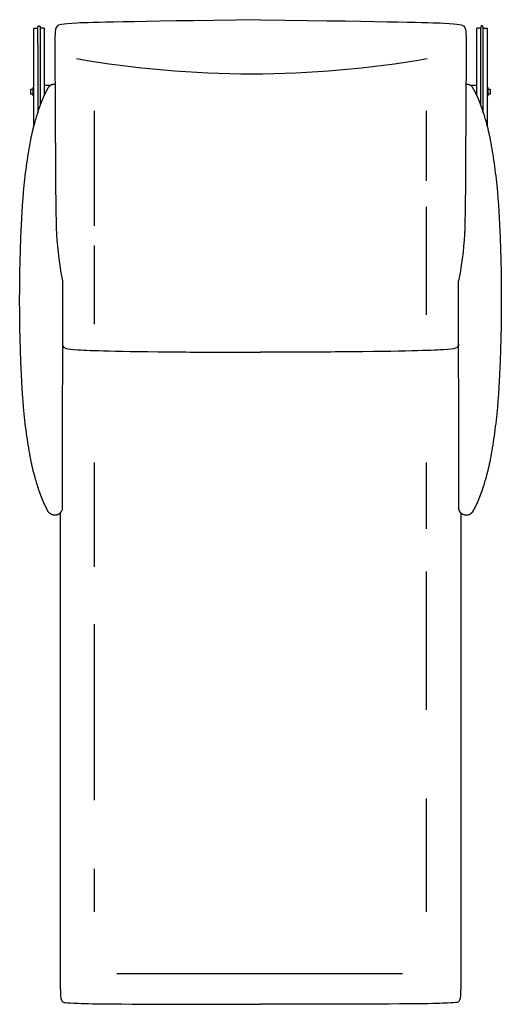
# Model space of a CAD drawing. Header units: millimetres. Extents: x -48 to 47, y -1 to 194.
import ezdxf

# ---------------------------------------------------------------- set-up
doc = ezdxf.new("R2010")
doc.units = ezdxf.units.MM
doc.header["$MEASUREMENT"] = 0
doc.layers.add('Default', color=7, linetype='Continuous', true_color=0x000000)

msp = doc.modelspace()

# ---------------------------------------------------------------- linework, layer by layer
at = {"layer": 'Default'}
for points in [[(-33.11, 152.94), (-33.11, 175.6)], [(32.4, 161.8), (32.4, 175.6)], [(32.4, 135.42), (32.4, 156.7)], [(-33.11, 133.58), (-33.11, 149.03)], [(-33.11, 85.71), (-33.11, 106.27)], [(32.4, 93.18), (32.4, 106.27)], [(32.4, 57.54), (32.4, 84.77)], [(-33.11, 17.68), (-33.11, 26.19)], [(-28.68, 5.57), (27.65, 5.57)]]:
    msp.add_lwpolyline(points, dxfattribs=at)
msp.add_arc((-2.09, 382.95), 200.04, 260.0413, 279.9587, dxfattribs=at)
for points, weights, degree, knots in [([(-44.31, 191.89), (-44.31, 192.39), (-44.06, 192.39), (-43.95, 192.39), (-43.88, 192.24), (-43.81, 192.09), (-43.81, 191.89)], [1, 0.707106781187, 1, 0.853553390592, 0.853553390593, 0.853553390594, 1], 2, [0, 0, 0, 7.5, 7.5, 10.172857, 10.172857, 13.881247, 13.881247, 13.881247]), ([(43.59, 191.89), (43.59, 192.39), (43.34, 192.39), (43.24, 192.39), (43.17, 192.24), (43.09, 192.09), (43.09, 191.89)], [1, 0.707106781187, 1, 0.853553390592, 0.853553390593, 0.853553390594, 1], 2, [0, 0, 0, 7.5, 7.5, 10.172857, 10.172857, 13.881247, 13.881247, 13.881247]), ([(-43.95, 176.24), (-43.94, 176.28), (-43.93, 176.31), (-43.91, 176.35), (-43.82, 176.62), (-43.73, 176.88), (-43.63, 177.14), (-43.54, 177.37), (-43.45, 177.61), (-43.35, 177.85), (-43.31, 177.94), (-43.27, 178.04), (-43.23, 178.14), (-43.19, 178.23), (-43.16, 178.31), (-43.12, 178.4), (-43.08, 178.47), (-43.05, 178.55), (-43.01, 178.62), (-43.01, 178.63), (-43.01, 178.64), (-43, 178.65), (-43, 178.65), (-42.99, 178.66), (-42.97, 178.72), (-42.94, 178.77), (-42.91, 178.83)], [1, 1, 1, 1, 0.999974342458, 0.999974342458, 1, 0.999940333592, 0.999940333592, 1, 0.999974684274, 0.999974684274, 1, 0.999966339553, 0.999966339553, 1, 0.999959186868, 0.999959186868, 1, 1, 1, 1, 1, 1, 0.999975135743, 0.999975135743, 1], 3, [0, 0, 0, 0, 1.165755, 1.165755, 1.165755, 9.492611, 9.492611, 9.492611, 17.106022, 17.106022, 17.106022, 20.285153, 20.285153, 20.285153, 23.099514, 23.099514, 23.099514, 25.602892, 25.602892, 25.602892, 25.825336, 25.825336, 26.055, 26.055, 26.055, 27.872351, 27.872351, 27.872351, 27.872351]), ([(-42.91, 178.83), (-42.88, 178.89), (-42.85, 178.95), (-42.82, 179.01), (-42.8, 179.04), (-42.79, 179.07), (-42.77, 179.09), (-42.76, 179.12), (-42.74, 179.15), (-42.73, 179.17), (-42.7, 179.23), (-42.68, 179.28), (-42.65, 179.33), (-42.65, 179.33), (-42.64, 179.34), (-42.64, 179.35), (-42.64, 179.35), (-42.63, 179.36), (-42.63, 179.36), (-42.63, 179.37), (-42.61, 179.4), (-42.59, 179.43), (-42.58, 179.47), (-42.56, 179.51), (-42.54, 179.55), (-42.52, 179.59), (-42.51, 179.6), (-42.51, 179.61), (-42.5, 179.62), (-42.49, 179.65), (-42.48, 179.67), (-42.47, 179.69), (-42.46, 179.71), (-42.44, 179.74), (-42.43, 179.77), (-42.42, 179.79), (-42.41, 179.81), (-42.4, 179.83)], [1, 0.99998022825, 0.99998022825, 1, 1, 1, 1, 1, 1, 1, 0.999995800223, 0.999995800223, 1, 1, 1, 1, 1, 1, 1, 1, 0.99999605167, 0.99999605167, 1, 0.999993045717, 0.999993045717, 1, 1, 1, 1, 1, 1, 1, 0.999993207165, 0.999993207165, 1, 0.999990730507, 0.999990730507, 1], 3, [0, 0, 0, 0, 2.043258, 2.043258, 2.043258, 3.169722, 3.169722, 3.169722, 4.245653, 4.245653, 4.245653, 5.987502, 5.987502, 5.987502, 6.245103, 6.245103, 6.366194, 6.366194, 6.536614, 6.536614, 6.536614, 7.668266, 7.668266, 7.668266, 9.00615, 9.00615, 9.00615, 9.711119, 9.711119, 9.711119, 10.954065, 10.954065, 10.954065, 11.860086, 11.860086, 11.860086, 12.548194, 12.548194, 12.548194, 12.548194]), ([(41.69, 179.83), (41.7, 179.81), (41.71, 179.79), (41.72, 179.77), (41.73, 179.74), (41.74, 179.71), (41.76, 179.69), (41.77, 179.67), (41.78, 179.65), (41.79, 179.62), (41.79, 179.61), (41.8, 179.6), (41.81, 179.59), (41.83, 179.55), (41.85, 179.51), (41.87, 179.47), (41.88, 179.43), (41.9, 179.4), (41.92, 179.37), (41.92, 179.36), (41.92, 179.36), (41.93, 179.35), (41.93, 179.35), (41.93, 179.34), (41.93, 179.33), (41.94, 179.33), (41.96, 179.28), (41.99, 179.23), (42.02, 179.17), (42.03, 179.15), (42.05, 179.12), (42.06, 179.09), (42.08, 179.07), (42.09, 179.04), (42.11, 179.01), (42.14, 178.95), (42.17, 178.89), (42.2, 178.83)], [1, 0.999990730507, 0.999990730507, 1, 0.999993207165, 0.999993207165, 1, 1, 1, 1, 1, 1, 1, 0.999993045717, 0.999993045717, 1, 0.99999605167, 0.99999605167, 1, 1, 1, 1, 1, 1, 1, 1, 0.999995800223, 0.999995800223, 1, 1, 1, 1, 1, 1, 1, 0.99998022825, 0.99998022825, 1], 3, [0, 0, 0, 0, 0.688108, 0.688108, 0.688108, 1.594129, 1.594129, 1.594129, 2.837075, 2.837075, 2.837075, 3.542044, 3.542044, 3.542044, 4.879928, 4.879928, 4.879928, 6.01158, 6.01158, 6.01158, 6.181996, 6.181996, 6.303087, 6.303087, 6.560692, 6.560692, 6.560692, 8.302542, 8.302542, 8.302542, 9.378472, 9.378472, 9.378472, 10.504936, 10.504936, 10.504936, 12.548194, 12.548194, 12.548194, 12.548194]), ([(42.2, 178.83), (42.23, 178.77), (42.25, 178.72), (42.28, 178.66), (42.28, 178.65), (42.29, 178.65), (42.29, 178.64), (42.3, 178.63), (42.3, 178.62), (42.34, 178.55), (42.37, 178.47), (42.4, 178.4), (42.44, 178.31), (42.48, 178.23), (42.52, 178.14), (42.56, 178.04), (42.6, 177.94), (42.64, 177.85), (42.74, 177.61), (42.83, 177.37), (42.92, 177.14), (43.01, 176.88), (43.11, 176.62), (43.2, 176.35), (43.22, 176.31), (43.23, 176.28), (43.24, 176.24)], [1, 0.999975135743, 0.999975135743, 1, 1, 1, 1, 1, 1, 0.999959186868, 0.999959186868, 1, 0.999966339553, 0.999966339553, 1, 0.999974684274, 0.999974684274, 1, 0.999940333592, 0.999940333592, 1, 0.999974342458, 0.999974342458, 1, 1, 1, 1], 3, [0, 0, 0, 0, 1.817351, 1.817351, 1.817351, 2.047013, 2.047013, 2.269459, 2.269459, 2.269459, 4.772837, 4.772837, 4.772837, 7.587198, 7.587198, 7.587198, 10.766329, 10.766329, 10.766329, 18.37974, 18.37974, 18.37974, 26.706596, 26.706596, 26.706596, 27.872351, 27.872351, 27.872351, 27.872351]), ([(-42.91, 97.94), (-42.94, 98), (-42.97, 98.05), (-42.99, 98.11), (-43, 98.11), (-43, 98.12), (-43.01, 98.13), (-43.01, 98.14), (-43.01, 98.15), (-43.05, 98.22), (-43.08, 98.3), (-43.12, 98.37), (-43.16, 98.46), (-43.19, 98.54), (-43.23, 98.63), (-43.27, 98.73), (-43.31, 98.83), (-43.35, 98.92), (-43.45, 99.16), (-43.54, 99.39), (-43.63, 99.63), (-43.73, 99.89), (-43.82, 100.15), (-43.91, 100.41), (-43.93, 100.46), (-43.94, 100.49), (-43.95, 100.52)], [1, 0.999975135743, 0.999975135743, 1, 1, 1, 1, 1, 1, 0.999959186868, 0.999959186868, 1, 0.999966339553, 0.999966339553, 1, 0.999974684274, 0.999974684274, 1, 0.999940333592, 0.999940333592, 1, 0.999974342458, 0.999974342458, 1, 1, 1, 1], 3, [0, 0, 0, 0, 1.817351, 1.817351, 1.817351, 2.047013, 2.047013, 2.269459, 2.269459, 2.269459, 4.772837, 4.772837, 4.772837, 7.587198, 7.587198, 7.587198, 10.766329, 10.766329, 10.766329, 18.37974, 18.37974, 18.37974, 26.706596, 26.706596, 26.706596, 27.872351, 27.872351, 27.872351, 27.872351]), ([(43.24, 100.52), (43.23, 100.49), (43.22, 100.46), (43.2, 100.41), (43.11, 100.15), (43.01, 99.89), (42.92, 99.63), (42.83, 99.39), (42.74, 99.16), (42.64, 98.92), (42.6, 98.83), (42.56, 98.73), (42.52, 98.63), (42.48, 98.54), (42.44, 98.46), (42.4, 98.37), (42.37, 98.3), (42.34, 98.22), (42.3, 98.15), (42.3, 98.14), (42.29, 98.13), (42.29, 98.12), (42.28, 98.11), (42.28, 98.11), (42.25, 98.05), (42.23, 98), (42.2, 97.94)], [1, 1, 1, 1, 0.999974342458, 0.999974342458, 1, 0.999940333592, 0.999940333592, 1, 0.999974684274, 0.999974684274, 1, 0.999966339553, 0.999966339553, 1, 0.999959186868, 0.999959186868, 1, 1, 1, 1, 1, 1, 0.999975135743, 0.999975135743, 1], 3, [0, 0, 0, 0, 1.165755, 1.165755, 1.165755, 9.492611, 9.492611, 9.492611, 17.106022, 17.106022, 17.106022, 20.285153, 20.285153, 20.285153, 23.099514, 23.099514, 23.099514, 25.602892, 25.602892, 25.602892, 25.825336, 25.825336, 26.055, 26.055, 26.055, 27.872351, 27.872351, 27.872351, 27.872351]), ([(-42.4, 96.94), (-42.41, 96.96), (-42.42, 96.98), (-42.43, 97), (-42.44, 97.03), (-42.46, 97.06), (-42.47, 97.08), (-42.48, 97.1), (-42.49, 97.12), (-42.5, 97.14), (-42.51, 97.16), (-42.51, 97.17), (-42.52, 97.18), (-42.54, 97.22), (-42.56, 97.26), (-42.58, 97.3), (-42.59, 97.34), (-42.61, 97.37), (-42.63, 97.4), (-42.63, 97.41), (-42.63, 97.41), (-42.64, 97.42), (-42.64, 97.42), (-42.64, 97.43), (-42.65, 97.44), (-42.65, 97.44), (-42.68, 97.49), (-42.7, 97.54), (-42.73, 97.59), (-42.74, 97.62), (-42.76, 97.65), (-42.77, 97.68), (-42.79, 97.7), (-42.8, 97.73), (-42.82, 97.76), (-42.85, 97.82), (-42.88, 97.88), (-42.91, 97.94)], [1, 0.999990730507, 0.999990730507, 1, 0.999993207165, 0.999993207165, 1, 1, 1, 1, 1, 1, 1, 0.999993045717, 0.999993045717, 1, 0.99999605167, 0.99999605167, 1, 1, 1, 1, 1, 1, 1, 1, 0.999995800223, 0.999995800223, 1, 1, 1, 1, 1, 1, 1, 0.99998022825, 0.99998022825, 1], 3, [0, 0, 0, 0, 0.688108, 0.688108, 0.688108, 1.594129, 1.594129, 1.594129, 2.837075, 2.837075, 2.837075, 3.542044, 3.542044, 3.542044, 4.879928, 4.879928, 4.879928, 6.01158, 6.01158, 6.01158, 6.181996, 6.181996, 6.303087, 6.303087, 6.560692, 6.560692, 6.560692, 8.302542, 8.302542, 8.302542, 9.378472, 9.378472, 9.378472, 10.504936, 10.504936, 10.504936, 12.548194, 12.548194, 12.548194, 12.548194]), ([(42.2, 97.94), (42.17, 97.88), (42.14, 97.82), (42.11, 97.76), (42.09, 97.73), (42.08, 97.7), (42.06, 97.68), (42.05, 97.65), (42.03, 97.62), (42.02, 97.59), (41.99, 97.54), (41.96, 97.49), (41.94, 97.44), (41.93, 97.44), (41.93, 97.43), (41.93, 97.42), (41.93, 97.42), (41.92, 97.41), (41.92, 97.41), (41.92, 97.4), (41.9, 97.37), (41.88, 97.34), (41.87, 97.3), (41.85, 97.26), (41.83, 97.22), (41.81, 97.18), (41.8, 97.17), (41.79, 97.16), (41.79, 97.14), (41.78, 97.12), (41.77, 97.1), (41.76, 97.08), (41.74, 97.06), (41.73, 97.03), (41.72, 97), (41.71, 96.98), (41.7, 96.96), (41.69, 96.94)], [1, 0.99998022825, 0.99998022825, 1, 1, 1, 1, 1, 1, 1, 0.999995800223, 0.999995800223, 1, 1, 1, 1, 1, 1, 1, 1, 0.99999605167, 0.99999605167, 1, 0.999993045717, 0.999993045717, 1, 1, 1, 1, 1, 1, 1, 0.999993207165, 0.999993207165, 1, 0.999990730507, 0.999990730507, 1], 3, [0, 0, 0, 0, 2.043258, 2.043258, 2.043258, 3.169722, 3.169722, 3.169722, 4.245653, 4.245653, 4.245653, 5.987502, 5.987502, 5.987502, 6.245103, 6.245103, 6.366194, 6.366194, 6.536614, 6.536614, 6.536614, 7.668266, 7.668266, 7.668266, 9.00615, 9.00615, 9.00615, 9.711119, 9.711119, 9.711119, 10.954065, 10.954065, 10.954065, 11.860086, 11.860086, 11.860086, 12.548194, 12.548194, 12.548194, 12.548194]), ([(-39.64, 96.66), (-40.07, 95.88), (-40.96, 95.88), (-41.88, 95.88), (-42.3, 96.71)], [1, 0.860709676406, 1, 0.851314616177, 1], 2, [0, 0, 0, 16.024029, 16.024029, 32.593342, 32.593342, 32.593342])]:
    msp.add_rational_spline(points, weights, degree=degree, knots=knots, dxfattribs=at)
for points, degree in [([(-0.36, 193.57), (-27.55, 193.18), (-39.2, 192.91), (-40.7, 192.44), (-40.94, 191.01), (-40.94, 187.52), (-40.8, 162.81), (-40.75, 152.17), (-40.29, 146.43), (-39.43, 142.08)], 3), ([(-0.36, 193.57), (26.83, 193.18), (38.48, 192.91), (39.98, 192.44), (40.23, 191.01), (40.23, 187.52), (40.08, 162.81), (40.04, 152.17), (39.58, 146.43), (38.72, 142.08)], 3), ([(-45.06, 172.65), (-45.06, 182.27), (-45.06, 191.89)], 2), ([(-45.06, 191.89), (-44.68, 191.89), (-44.31, 191.89)], 2), ([(-44.31, 188.65), (-44.31, 190.27), (-44.31, 191.89)], 2), ([(-43.81, 191.89), (-43.81, 191.34), (-43.81, 190.79)], 2), ([(-43.06, 191.89), (-43.43, 191.89), (-43.81, 191.89)], 2), ([(-43.81, 190.79), (-43.81, 185.09), (-43.81, 179.39)], 2), ([(-43.06, 191.89), (-43.06, 185.21), (-43.06, 178.53)], 2), ([(43.09, 191.89), (42.72, 191.89), (42.34, 191.89)], 2), ([(42.34, 178.53), (42.34, 185.21), (42.34, 191.89)], 2), ([(43.09, 179.39), (43.09, 185.64), (43.09, 191.89)], 2), ([(43.59, 191.89), (43.97, 191.89), (44.34, 191.89)], 2), ([(43.59, 179.39), (43.59, 185.64), (43.59, 191.89)], 2), ([(44.34, 191.89), (44.34, 182.27), (44.34, 172.65)], 2), ([(-44.31, 188.65), (-44.31, 184.02), (-44.31, 179.39)], 2), ([(-43.06, 180.64), (-42.42, 180.64), (-41.79, 180.64)], 2), ([(-41.42, 180.81), (-41.46, 180.8), (-41.49, 180.79), (-41.56, 180.76), (-41.6, 180.74), (-41.63, 180.73)], 5), ([(41.07, 180.64), (41.71, 180.64), (42.34, 180.64)], 2), ([(-45.66, 178.95), (-45.66, 179.39), (-45.66, 179.83)], 2), ([(-45.6, 179.89), (-45.43, 179.89), (-45.26, 179.89)], 2), ([(-45.26, 178.89), (-45.43, 178.89), (-45.6, 178.89)], 2), ([(-45.26, 180.19), (-45.16, 180.19), (-45.06, 180.19)], 2), ([(-45.26, 180.19), (-45.26, 179.39), (-45.26, 178.59)], 2), ([(-45.06, 178.59), (-45.16, 178.59), (-45.26, 178.59)], 2), ([(-44.31, 179.39), (-44.31, 177.3), (-44.31, 175.21)], 2), ([(-43.81, 179.39), (-43.81, 178.02), (-43.81, 176.66)], 2), ([(-42.4, 179.83), (-42.38, 179.87), (-42.37, 179.9), (-42.33, 179.99), (-42.31, 180.03), (-42.29, 180.06)], 5), ([(41.69, 179.83), (41.67, 179.87), (41.65, 179.9), (41.62, 179.99), (41.6, 180.03), (41.58, 180.06)], 5), ([(43.09, 176.66), (43.09, 178.02), (43.09, 179.39)], 2), ([(43.59, 175.21), (43.59, 177.3), (43.59, 179.39)], 2), ([(44.34, 180.19), (44.44, 180.19), (44.54, 180.19)], 2), ([(44.54, 178.59), (44.44, 178.59), (44.34, 178.59)], 2), ([(44.54, 178.59), (44.54, 179.39), (44.54, 180.19)], 2), ([(44.54, 179.89), (44.71, 179.89), (44.88, 179.89)], 2), ([(44.88, 178.89), (44.71, 178.89), (44.54, 178.89)], 2), ([(44.94, 179.83), (44.94, 179.39), (44.94, 178.95)], 2), ([(38.74, 97.34), (38.74, 97.34), (38.74, 97.35), (38.75, 97.37), (38.75, 97.37), (38.75, 97.38)], 5), ([(-42.3, 96.71), (-42.31, 96.74), (-42.33, 96.78), (-42.37, 96.87), (-42.38, 96.9), (-42.4, 96.94)], 5), ([(38.82, 96.91), (38.83, 96.88), (38.84, 96.84), (38.87, 96.77), (38.89, 96.73), (38.91, 96.7)], 5), ([(39.67, 96), (39.65, 96), (39.64, 96.01), (39.6, 96.03), (39.58, 96.04), (39.56, 96.05)], 5), ([(40.24, 95.88), (40.05, 95.88), (39.85, 95.92), (39.67, 96)], 3), ([(40.82, 96), (40.64, 95.92), (40.44, 95.88), (40.24, 95.88)], 3), ([(40.82, 96), (40.84, 96), (40.85, 96.01), (40.89, 96.03), (40.91, 96.04), (40.92, 96.05)], 5), ([(41.58, 96.7), (41.6, 96.74), (41.62, 96.78), (41.65, 96.86), (41.67, 96.9), (41.69, 96.94)], 5), ([(-33.11, 39.7), (-33.11, 57.06), (-33.11, 74.42)], 2), ([(32.4, 17.68), (32.4, 28.87), (32.4, 40.06)], 2)]:
    msp.add_open_spline(points, degree=degree, dxfattribs=at)
for points, weights in [([(-42.29, 180.06), (-42.07, 180.5), (-41.63, 180.73)], [1, 0.949754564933, 1]), ([(-41.42, 180.81), (-41.19, 180.89), (-40.96, 180.89)], [1, 0.987597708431, 1]), ([(-40.96, 180.89), (-40.93, 180.89), (-40.9, 180.88)], [1, 0.998592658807, 0.997504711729]), ([(40.19, 180.88), (40.22, 180.89), (40.24, 180.89)], [0.990280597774, 0.994957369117, 1]), ([(40.24, 180.89), (41.17, 180.89), (41.58, 180.06)], [1, 0.851732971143, 1]), ([(-45.66, 179.83), (-45.66, 179.89), (-45.6, 179.89)], [1, 0.707106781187, 1]), ([(-45.6, 178.89), (-45.66, 178.89), (-45.66, 178.95)], [1, 0.707106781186, 1]), ([(44.88, 179.89), (44.94, 179.89), (44.94, 179.83)], [1, 0.707106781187, 1]), ([(44.94, 178.95), (44.94, 178.89), (44.88, 178.89)], [1, 0.707106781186, 1]), ([(38.82, 96.91), (38.75, 97.12), (38.74, 97.34)], [1, 0.989674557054, 1]), ([(39.56, 96.05), (39.13, 96.27), (38.91, 96.7)], [1, 0.950971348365, 1]), ([(41.58, 96.7), (41.36, 96.27), (40.92, 96.05)], [1, 0.950971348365, 1])]:
    msp.add_rational_spline(points, weights, degree=2, dxfattribs=at)
for points, knots in [([(-43.95, 100.52), (-44.11, 100.96), (-44.25, 101.38), (-44.51, 102.2), (-44.63, 102.57), (-44.73, 102.94), (-45.06, 104.07), (-45.34, 105.21), (-45.58, 106.37), (-45.88, 107.82), (-46.14, 109.39), (-46.6, 112.5), (-46.81, 114.21), (-46.98, 115.86), (-47.33, 119.34), (-47.51, 122.65), (-47.64, 126.15), (-47.79, 130.13), (-47.88, 134.24), (-47.88, 138.22), (-47.88, 142.23), (-47.79, 146.52), (-47.64, 150.54), (-47.51, 154.06), (-47.33, 157.39), (-46.98, 160.9), (-46.81, 162.56), (-46.6, 164.27), (-46.14, 167.37), (-45.88, 168.95), (-45.58, 170.4), (-45.34, 171.55), (-45.06, 172.7), (-44.73, 173.83), (-44.63, 174.2), (-44.51, 174.57), (-44.25, 175.38), (-44.11, 175.81), (-43.95, 176.24)], [0, 0, 0, 0, 13.761652, 13.761652, 25.406751, 25.406751, 25.406751, 60.708728, 60.708728, 60.708728, 105.917275, 105.917275, 156.7436, 156.7436, 156.7436, 259.859715, 259.859715, 259.859715, 380.571052, 380.571052, 380.571052, 503.781447, 503.781447, 503.781447, 607.730594, 607.730594, 607.730594, 658.556919, 658.556919, 703.765466, 703.765466, 703.765466, 739.067442, 739.067442, 739.067442, 750.712542, 750.712542, 764.474194, 764.474194, 764.474194, 764.474194]), ([(43.24, 176.24), (43.4, 175.81), (43.54, 175.38), (43.8, 174.57), (43.91, 174.2), (44.02, 173.83), (44.35, 172.7), (44.63, 171.55), (44.87, 170.4), (45.17, 168.95), (45.43, 167.37), (45.88, 164.27), (46.09, 162.56), (46.26, 160.9), (46.62, 157.43), (46.8, 154.11), (46.93, 150.62), (47.08, 146.64), (47.16, 142.53), (47.16, 138.55), (47.16, 134.54), (47.08, 130.25), (46.93, 126.23), (46.8, 122.7), (46.62, 119.37), (46.26, 115.86), (46.09, 114.21), (45.88, 112.5), (45.43, 109.39), (45.17, 107.82), (44.87, 106.37), (44.63, 105.21), (44.35, 104.07), (44.02, 102.94), (43.91, 102.57), (43.8, 102.2), (43.54, 101.38), (43.4, 100.96), (43.24, 100.52)], [0, 0, 0, 0, 13.761652, 13.761652, 25.406751, 25.406751, 25.406751, 60.708728, 60.708728, 60.708728, 105.917275, 105.917275, 156.7436, 156.7436, 156.7436, 259.859715, 259.859715, 259.859715, 380.571052, 380.571052, 380.571052, 503.781447, 503.781447, 503.781447, 607.730594, 607.730594, 607.730594, 658.556919, 658.556919, 703.765466, 703.765466, 703.765466, 739.067442, 739.067442, 739.067442, 750.712542, 750.712542, 764.474194, 764.474194, 764.474194, 764.474194]), ([(-39.43, 142.08), (-39.43, 140.8), (-39.43, 139.5), (-39.43, 138.22), (-39.43, 133.99), (-39.44, 129.84), (-39.45, 126.15), (-39.46, 122.46), (-39.46, 119.22), (-39.46, 115.86), (-39.46, 112.51), (-39.46, 109.03), (-39.46, 106.57), (-39.46, 105.34), (-39.46, 104.37), (-39.46, 103.56), (-39.46, 102.76), (-39.46, 102.13), (-39.46, 101.59), (-39.46, 101.05), (-39.46, 100.6), (-39.46, 100.21), (-39.46, 99.83), (-39.46, 99.51), (-39.46, 99.24), (-39.46, 98.96), (-39.46, 98.72), (-39.46, 98.52), (-39.46, 98.32), (-39.46, 98.15), (-39.46, 98), (-39.46, 97.86), (-39.46, 97.75), (-39.46, 97.66), (-39.46, 97.57), (-39.46, 97.51), (-39.46, 97.47), (-39.46, 97.42), (-39.46, 97.4), (-39.46, 97.38)], [386.379711, 386.379711, 386.379711, 386.379711, 424.240397, 424.240397, 424.240397, 546.147889, 546.147889, 546.147889, 650.058507, 650.058507, 650.058507, 743.912393, 743.912393, 743.912393, 774.333309, 774.333309, 774.333309, 794.301664, 794.301664, 794.301664, 808.166482, 808.166482, 808.166482, 818.042223, 818.042223, 818.042223, 825.290834, 825.290834, 825.290834, 830.56023, 830.56023, 830.56023, 834.666968, 834.666968, 834.666968, 838.935802, 838.935802, 838.935802, 844.374263, 844.374263, 844.374263, 844.374263]), ([(38.75, 97.38), (38.75, 97.4), (38.75, 97.42), (38.75, 97.47), (38.75, 97.51), (38.75, 97.57), (38.75, 97.66), (38.75, 97.75), (38.75, 97.86), (38.75, 98), (38.75, 98.15), (38.75, 98.32), (38.75, 98.52), (38.75, 98.72), (38.75, 98.96), (38.75, 99.24), (38.75, 99.51), (38.75, 99.83), (38.75, 100.21), (38.75, 100.6), (38.75, 101.05), (38.75, 101.59), (38.75, 102.13), (38.75, 102.76), (38.75, 103.56), (38.75, 104.37), (38.75, 105.34), (38.75, 106.57), (38.75, 109.03), (38.75, 112.51), (38.75, 115.86), (38.75, 119.22), (38.75, 122.46), (38.74, 126.23), (38.73, 130.01), (38.72, 134.32), (38.72, 138.55), (38.72, 139.74), (38.72, 140.92), (38.72, 142.09)], [0.008854, 0.008854, 0.008854, 0.008854, 5.447323, 5.447323, 5.447323, 9.716163, 9.716163, 9.716163, 13.822908, 13.822908, 13.822908, 19.092311, 19.092311, 19.092311, 26.340934, 26.340934, 26.340934, 36.21669, 36.21669, 36.21669, 50.081529, 50.081529, 50.081529, 70.049915, 70.049915, 70.049915, 100.470878, 100.470878, 100.470878, 194.324908, 194.324908, 194.324908, 299.077532, 299.077532, 299.077532, 423.510741, 423.510741, 423.510741, 457.805021, 457.805021, 457.805021, 457.805021]), ([(-39.44, 129.62), (-39.44, 128.79), (-38.39, 128.53), (-27.74, 128.11), (-6.07, 128.01), (-0.36, 128.02)], [0, 0, 0, 0, 24.003685, 48.007369, 56.023616, 56.023616, 56.023616, 56.023616]), ([(38.73, 129.62), (38.73, 128.79), (37.68, 128.53), (27.03, 128.11), (5.35, 128.01), (-0.36, 128.02)], [0, 0, 0, 0, 24.003685, 48.007369, 56.023616, 56.023616, 56.023616, 56.023616]), ([(-39.46, 97.38), (-39.46, 97.37), (-39.46, 97.34), (-39.46, 97.29), (-39.47, 97.21), (-39.49, 97.04), (-39.53, 96.9), (-39.57, 96.81), (-39.59, 96.76), (-39.61, 96.71), (-39.64, 96.66)], [0, 0, 0, 0, 0.491255, 0.761451, 1.473639, 2.946065, 5.885439, 5.885439, 5.885439, 7.673044, 7.673044, 7.673044, 7.673044]), ([(-39.91, 96.31), (-39.91, 6.9), (-39.9, 0.96), (-39.6, -0.09), (-38.7, -0.33), (-28.38, -0.53), (-0.36, -0.53)], [0.246389, 0.246389, 0.246389, 0.246389, 34.41724, 68.83448, 103.251719, 137.668959, 137.668959, 137.668959, 137.668959]), ([(39.19, 96.31), (39.19, 6.9), (39.19, 0.96), (38.88, -0.09), (37.98, -0.33), (27.67, -0.53), (-0.36, -0.53)], [0.246125, 0.246125, 0.246125, 0.246125, 34.41724, 68.83448, 103.251719, 137.668959, 137.668959, 137.668959, 137.668959])]:
    msp.add_open_spline(points, degree=3, knots=knots, dxfattribs=at)

doc.saveas('drawing.dxf')
